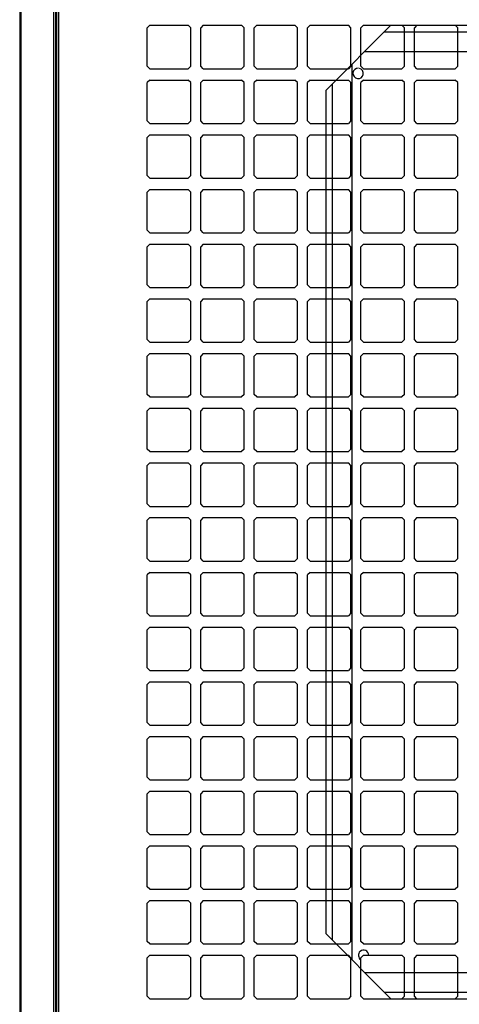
# Model space of a CAD drawing. Header units: inches. Extents: x 43 to 463, y 0 to 297.
# Tile 6 of 13: x 264 to 272, y 128 to 145. Entities that reach past the tile are written whole.
import ezdxf

# ---------------------------------------------------------------- set-up
doc = ezdxf.new("R2010")
doc.units = ezdxf.units.IN
doc.header["$MEASUREMENT"] = 0

msp = doc.modelspace()

# ---------------------------------------------------------------- linework, layer by layer
for p, q in [((264.047, 149.443), (264.047, 124.135)), ((264.026, 149.027), (264.026, 124.139)), ((264.632, 116.165), (264.632, 149.035)), ((264.669, 124.131), (264.669, 149.035)), ((264.685, 124.131), (264.685, 149.036)), ((264.722, 124.151), (264.722, 149.046)), ((266.339, 145.275), (266.293, 145.229)), ((266.339, 145.275), (267.018, 145.275)), ((267.065, 145.229), (267.018, 145.275)), ((267.288, 145.275), (267.242, 145.229)), ((267.288, 145.275), (267.967, 145.275)), ((268.014, 145.229), (267.967, 145.275)), ((268.237, 145.275), (268.191, 145.229)), ((268.237, 145.275), (268.917, 145.275)), ((268.963, 145.229), (268.917, 145.275)), ((269.187, 145.275), (269.14, 145.229)), ((269.187, 145.275), (269.866, 145.275)), ((270.622, 145.275), (269.464, 144.117)), ((269.912, 145.229), (269.866, 145.275)), ((270.136, 145.275), (270.089, 145.229)), ((270.136, 145.275), (270.815, 145.275)), ((270.622, 145.275), (286.428, 145.275)), ((270.861, 145.229), (270.815, 145.275)), ((271.085, 145.275), (271.038, 145.229)), ((271.085, 145.275), (271.764, 145.275)), ((271.81, 145.229), (271.764, 145.275)), ((266.293, 144.549), (266.293, 145.229)), ((267.065, 144.549), (267.065, 145.229)), ((267.242, 144.549), (267.242, 145.229)), ((268.014, 144.549), (268.014, 145.229)), ((268.191, 144.549), (268.191, 145.229)), ((268.963, 144.549), (268.963, 145.229)), ((269.14, 144.549), (269.14, 145.229)), ((269.912, 144.549), (269.912, 145.229)), ((270.089, 144.549), (270.089, 145.229)), ((270.506, 145.159), (286.544, 145.159)), ((270.861, 144.549), (270.861, 145.229)), ((271.038, 144.549), (271.038, 145.229)), ((271.81, 144.549), (271.81, 145.229)), ((270.159, 144.812), (286.891, 144.812)), ((269.927, 144.58), (269.927, 128.669)), ((266.339, 144.503), (266.293, 144.549)), ((266.339, 144.503), (267.018, 144.503)), ((267.065, 144.549), (267.018, 144.503)), ((267.288, 144.503), (267.242, 144.549)), ((267.288, 144.503), (267.967, 144.503)), ((268.014, 144.549), (267.967, 144.503)), ((268.237, 144.503), (268.191, 144.549)), ((268.237, 144.503), (268.917, 144.503)), ((268.963, 144.549), (268.917, 144.503)), ((269.187, 144.503), (269.14, 144.549)), ((269.187, 144.503), (269.866, 144.503)), ((269.912, 144.549), (269.866, 144.503)), ((270.136, 144.503), (270.089, 144.549)), ((270.136, 144.503), (270.815, 144.503)), ((270.861, 144.549), (270.815, 144.503)), ((271.085, 144.503), (271.038, 144.549)), ((271.085, 144.503), (271.764, 144.503)), ((271.81, 144.549), (271.764, 144.503)), ((266.339, 144.303), (266.293, 144.256)), ((266.293, 143.577), (266.293, 144.256)), ((266.339, 144.303), (267.018, 144.303)), ((267.065, 144.256), (267.018, 144.303)), ((267.065, 143.577), (267.065, 144.256)), ((267.288, 144.303), (267.242, 144.256)), ((267.242, 143.577), (267.242, 144.256)), ((267.288, 144.303), (267.967, 144.303)), ((268.014, 144.256), (267.967, 144.303)), ((268.014, 143.577), (268.014, 144.256)), ((268.237, 144.303), (268.191, 144.256)), ((268.191, 143.577), (268.191, 144.256)), ((268.237, 144.303), (268.917, 144.303)), ((268.963, 144.256), (268.917, 144.303)), ((268.963, 143.577), (268.963, 144.256)), ((269.187, 144.303), (269.14, 144.256)), ((269.14, 143.577), (269.14, 144.256)), ((269.187, 144.303), (269.866, 144.303)), ((269.58, 144.233), (269.58, 129.016)), ((269.912, 144.256), (269.866, 144.303)), ((269.912, 143.577), (269.912, 144.256)), ((270.136, 144.303), (270.089, 144.256)), ((270.089, 143.577), (270.089, 144.256)), ((270.136, 144.303), (270.815, 144.303)), ((270.861, 144.256), (270.815, 144.303)), ((270.861, 143.577), (270.861, 144.256)), ((271.085, 144.303), (271.038, 144.256)), ((271.038, 143.577), (271.038, 144.256)), ((271.085, 144.303), (271.764, 144.303)), ((271.81, 144.256), (271.764, 144.303)), ((271.81, 143.577), (271.81, 144.256)), ((269.464, 144.117), (269.464, 129.132)), ((266.339, 143.531), (266.293, 143.577)), ((266.339, 143.531), (267.018, 143.531)), ((267.065, 143.577), (267.018, 143.531)), ((267.288, 143.531), (267.242, 143.577)), ((267.288, 143.531), (267.967, 143.531)), ((268.014, 143.577), (267.967, 143.531)), ((268.237, 143.531), (268.191, 143.577)), ((268.237, 143.531), (268.917, 143.531)), ((268.963, 143.577), (268.917, 143.531)), ((269.187, 143.531), (269.14, 143.577)), ((269.187, 143.531), (269.866, 143.531)), ((269.912, 143.577), (269.866, 143.531)), ((270.136, 143.531), (270.089, 143.577)), ((270.136, 143.531), (270.815, 143.531)), ((270.861, 143.577), (270.815, 143.531)), ((271.085, 143.531), (271.038, 143.577)), ((271.085, 143.531), (271.764, 143.531)), ((271.81, 143.577), (271.764, 143.531)), ((266.339, 143.33), (266.293, 143.284)), ((266.293, 142.605), (266.293, 143.284)), ((266.339, 143.33), (267.018, 143.33)), ((267.065, 143.284), (267.018, 143.33)), ((267.065, 142.605), (267.065, 143.284)), ((267.288, 143.33), (267.242, 143.284)), ((267.242, 142.605), (267.242, 143.284)), ((267.288, 143.33), (267.967, 143.33)), ((268.014, 143.284), (267.967, 143.33)), ((268.014, 142.605), (268.014, 143.284)), ((268.237, 143.33), (268.191, 143.284)), ((268.191, 142.605), (268.191, 143.284)), ((268.237, 143.33), (268.917, 143.33)), ((268.963, 143.284), (268.917, 143.33)), ((268.963, 142.605), (268.963, 143.284)), ((269.187, 143.33), (269.14, 143.284)), ((269.14, 142.605), (269.14, 143.284)), ((269.187, 143.33), (269.866, 143.33)), ((269.912, 143.284), (269.866, 143.33)), ((269.912, 142.605), (269.912, 143.284)), ((270.136, 143.33), (270.089, 143.284)), ((270.089, 142.605), (270.089, 143.284)), ((270.136, 143.33), (270.815, 143.33)), ((270.861, 143.284), (270.815, 143.33)), ((270.861, 142.605), (270.861, 143.284)), ((271.085, 143.33), (271.038, 143.284)), ((271.038, 142.605), (271.038, 143.284)), ((271.085, 143.33), (271.764, 143.33)), ((271.81, 143.284), (271.764, 143.33)), ((271.81, 142.605), (271.81, 143.284)), ((266.339, 142.559), (266.293, 142.605)), ((266.339, 142.559), (267.018, 142.559)), ((267.065, 142.605), (267.018, 142.559)), ((267.288, 142.559), (267.242, 142.605)), ((267.288, 142.559), (267.967, 142.559)), ((268.014, 142.605), (267.967, 142.559)), ((268.237, 142.559), (268.191, 142.605)), ((268.237, 142.559), (268.917, 142.559)), ((268.963, 142.605), (268.917, 142.559)), ((269.187, 142.559), (269.14, 142.605)), ((269.187, 142.559), (269.866, 142.559)), ((269.912, 142.605), (269.866, 142.559)), ((270.136, 142.559), (270.089, 142.605)), ((270.136, 142.559), (270.815, 142.559)), ((270.861, 142.605), (270.815, 142.559)), ((271.085, 142.559), (271.038, 142.605)), ((271.085, 142.559), (271.764, 142.559)), ((271.81, 142.605), (271.764, 142.559)), ((266.339, 142.358), (266.293, 142.312)), ((266.293, 141.633), (266.293, 142.312)), ((266.339, 142.358), (267.018, 142.358)), ((267.065, 142.312), (267.018, 142.358)), ((267.065, 141.633), (267.065, 142.312)), ((267.288, 142.358), (267.242, 142.312)), ((267.242, 141.633), (267.242, 142.312)), ((267.288, 142.358), (267.967, 142.358)), ((268.014, 142.312), (267.967, 142.358)), ((268.014, 141.633), (268.014, 142.312)), ((268.237, 142.358), (268.191, 142.312)), ((268.191, 141.633), (268.191, 142.312)), ((268.237, 142.358), (268.917, 142.358)), ((268.963, 142.312), (268.917, 142.358)), ((268.963, 141.633), (268.963, 142.312)), ((269.187, 142.358), (269.14, 142.312)), ((269.14, 141.633), (269.14, 142.312)), ((269.187, 142.358), (269.866, 142.358)), ((269.912, 142.312), (269.866, 142.358)), ((269.912, 141.633), (269.912, 142.312)), ((270.136, 142.358), (270.089, 142.312)), ((270.089, 141.633), (270.089, 142.312)), ((270.136, 142.358), (270.815, 142.358)), ((270.861, 142.312), (270.815, 142.358)), ((270.861, 141.633), (270.861, 142.312)), ((271.085, 142.358), (271.038, 142.312)), ((271.038, 141.633), (271.038, 142.312)), ((271.085, 142.358), (271.764, 142.358)), ((271.81, 142.312), (271.764, 142.358)), ((271.81, 141.633), (271.81, 142.312)), ((266.339, 141.586), (266.293, 141.633)), ((266.339, 141.586), (267.018, 141.586)), ((267.065, 141.633), (267.018, 141.586)), ((267.288, 141.586), (267.242, 141.633)), ((267.288, 141.586), (267.967, 141.586)), ((268.014, 141.633), (267.967, 141.586)), ((268.237, 141.586), (268.191, 141.633)), ((268.237, 141.586), (268.917, 141.586)), ((268.963, 141.633), (268.917, 141.586)), ((269.187, 141.586), (269.14, 141.633)), ((269.187, 141.586), (269.866, 141.586)), ((269.912, 141.633), (269.866, 141.586)), ((270.136, 141.586), (270.089, 141.633)), ((270.136, 141.586), (270.815, 141.586)), ((270.861, 141.633), (270.815, 141.586)), ((271.085, 141.586), (271.038, 141.633)), ((271.085, 141.586), (271.764, 141.586)), ((271.81, 141.633), (271.764, 141.586)), ((266.339, 141.386), (266.293, 141.339)), ((266.293, 140.66), (266.293, 141.339)), ((266.339, 141.386), (267.018, 141.386)), ((267.065, 141.339), (267.018, 141.386)), ((267.065, 140.66), (267.065, 141.339)), ((267.288, 141.386), (267.242, 141.339)), ((267.242, 140.66), (267.242, 141.339)), ((267.288, 141.386), (267.967, 141.386)), ((268.014, 141.339), (267.967, 141.386)), ((268.014, 140.66), (268.014, 141.339)), ((268.237, 141.386), (268.191, 141.339)), ((268.191, 140.66), (268.191, 141.339)), ((268.237, 141.386), (268.917, 141.386)), ((268.963, 141.339), (268.917, 141.386)), ((268.963, 140.66), (268.963, 141.339)), ((269.187, 141.386), (269.14, 141.339)), ((269.14, 140.66), (269.14, 141.339)), ((269.187, 141.386), (269.866, 141.386)), ((269.912, 141.339), (269.866, 141.386)), ((269.912, 140.66), (269.912, 141.339)), ((270.136, 141.386), (270.089, 141.339)), ((270.089, 140.66), (270.089, 141.339)), ((270.136, 141.386), (270.815, 141.386)), ((270.861, 141.339), (270.815, 141.386)), ((270.861, 140.66), (270.861, 141.339)), ((271.085, 141.386), (271.038, 141.339)), ((271.038, 140.66), (271.038, 141.339)), ((271.085, 141.386), (271.764, 141.386)), ((271.81, 141.339), (271.764, 141.386)), ((271.81, 140.66), (271.81, 141.339)), ((266.339, 140.614), (266.293, 140.66)), ((266.339, 140.614), (267.018, 140.614)), ((267.065, 140.66), (267.018, 140.614)), ((267.288, 140.614), (267.242, 140.66)), ((267.288, 140.614), (267.967, 140.614)), ((268.014, 140.66), (267.967, 140.614)), ((268.237, 140.614), (268.191, 140.66)), ((268.237, 140.614), (268.917, 140.614)), ((268.963, 140.66), (268.917, 140.614)), ((269.187, 140.614), (269.14, 140.66)), ((269.187, 140.614), (269.866, 140.614)), ((269.912, 140.66), (269.866, 140.614)), ((270.136, 140.614), (270.089, 140.66)), ((270.136, 140.614), (270.815, 140.614)), ((270.861, 140.66), (270.815, 140.614)), ((271.085, 140.614), (271.038, 140.66)), ((271.085, 140.614), (271.764, 140.614)), ((271.81, 140.66), (271.764, 140.614)), ((266.339, 140.413), (266.293, 140.367)), ((266.293, 139.688), (266.293, 140.367)), ((266.339, 140.413), (267.018, 140.413)), ((267.065, 140.367), (267.018, 140.413)), ((267.065, 139.688), (267.065, 140.367)), ((267.288, 140.413), (267.242, 140.367)), ((267.242, 139.688), (267.242, 140.367)), ((267.288, 140.413), (267.967, 140.413)), ((268.014, 140.367), (267.967, 140.413)), ((268.014, 139.688), (268.014, 140.367)), ((268.237, 140.413), (268.191, 140.367)), ((268.191, 139.688), (268.191, 140.367)), ((268.237, 140.413), (268.917, 140.413)), ((268.963, 140.367), (268.917, 140.413)), ((268.963, 139.688), (268.963, 140.367)), ((269.187, 140.413), (269.14, 140.367)), ((269.14, 139.688), (269.14, 140.367)), ((269.187, 140.413), (269.866, 140.413)), ((269.912, 140.367), (269.866, 140.413)), ((269.912, 139.688), (269.912, 140.367)), ((270.136, 140.413), (270.089, 140.367)), ((270.089, 139.688), (270.089, 140.367)), ((270.136, 140.413), (270.815, 140.413)), ((270.861, 140.367), (270.815, 140.413)), ((270.861, 139.688), (270.861, 140.367)), ((271.085, 140.413), (271.038, 140.367)), ((271.038, 139.688), (271.038, 140.367)), ((271.085, 140.413), (271.764, 140.413)), ((271.81, 140.367), (271.764, 140.413)), ((271.81, 139.688), (271.81, 140.367)), ((266.339, 139.642), (266.293, 139.688)), ((267.065, 139.688), (267.018, 139.642)), ((267.288, 139.642), (267.242, 139.688)), ((268.014, 139.688), (267.967, 139.642)), ((268.237, 139.642), (268.191, 139.688)), ((268.963, 139.688), (268.917, 139.642)), ((269.187, 139.642), (269.14, 139.688)), ((269.912, 139.688), (269.866, 139.642)), ((270.136, 139.642), (270.089, 139.688)), ((270.861, 139.688), (270.815, 139.642)), ((271.085, 139.642), (271.038, 139.688)), ((271.81, 139.688), (271.764, 139.642)), ((266.339, 139.642), (267.018, 139.642)), ((267.288, 139.642), (267.967, 139.642)), ((268.237, 139.642), (268.917, 139.642)), ((269.187, 139.642), (269.866, 139.642)), ((270.136, 139.642), (270.815, 139.642)), ((271.085, 139.642), (271.764, 139.642)), ((266.339, 139.441), (266.293, 139.395)), ((266.293, 138.716), (266.293, 139.395)), ((266.339, 139.441), (267.018, 139.441)), ((267.065, 139.395), (267.018, 139.441)), ((267.065, 138.716), (267.065, 139.395)), ((267.288, 139.441), (267.242, 139.395)), ((267.242, 138.716), (267.242, 139.395)), ((267.288, 139.441), (267.967, 139.441)), ((268.014, 139.395), (267.967, 139.441)), ((268.014, 138.716), (268.014, 139.395)), ((268.237, 139.441), (268.191, 139.395)), ((268.191, 138.716), (268.191, 139.395)), ((268.237, 139.441), (268.917, 139.441)), ((268.963, 139.395), (268.917, 139.441)), ((268.963, 138.716), (268.963, 139.395)), ((269.187, 139.441), (269.14, 139.395)), ((269.14, 138.716), (269.14, 139.395)), ((269.187, 139.441), (269.866, 139.441)), ((269.912, 139.395), (269.866, 139.441)), ((269.912, 138.716), (269.912, 139.395)), ((270.136, 139.441), (270.089, 139.395)), ((270.089, 138.716), (270.089, 139.395)), ((270.136, 139.441), (270.815, 139.441)), ((270.861, 139.395), (270.815, 139.441)), ((270.861, 138.716), (270.861, 139.395)), ((271.085, 139.441), (271.038, 139.395)), ((271.038, 138.716), (271.038, 139.395)), ((271.085, 139.441), (271.764, 139.441)), ((271.81, 139.395), (271.764, 139.441)), ((271.81, 138.716), (271.81, 139.395)), ((266.339, 138.669), (266.293, 138.716)), ((266.339, 138.669), (267.018, 138.669)), ((267.065, 138.716), (267.018, 138.669)), ((267.288, 138.669), (267.242, 138.716)), ((267.288, 138.669), (267.967, 138.669)), ((268.014, 138.716), (267.967, 138.669)), ((268.237, 138.669), (268.191, 138.716)), ((268.237, 138.669), (268.917, 138.669)), ((268.963, 138.716), (268.917, 138.669)), ((269.187, 138.669), (269.14, 138.716)), ((269.187, 138.669), (269.866, 138.669)), ((269.912, 138.716), (269.866, 138.669)), ((270.136, 138.669), (270.089, 138.716)), ((270.136, 138.669), (270.815, 138.669)), ((270.861, 138.716), (270.815, 138.669)), ((271.085, 138.669), (271.038, 138.716)), ((271.085, 138.669), (271.764, 138.669)), ((271.81, 138.716), (271.764, 138.669)), ((266.339, 138.469), (266.293, 138.423)), ((266.339, 138.469), (267.018, 138.469)), ((267.065, 138.423), (267.018, 138.469)), ((267.288, 138.469), (267.242, 138.423)), ((267.288, 138.469), (267.967, 138.469)), ((268.014, 138.423), (267.967, 138.469)), ((268.237, 138.469), (268.191, 138.423)), ((268.237, 138.469), (268.917, 138.469)), ((268.963, 138.423), (268.917, 138.469)), ((269.187, 138.469), (269.14, 138.423)), ((269.187, 138.469), (269.866, 138.469)), ((269.912, 138.423), (269.866, 138.469)), ((270.136, 138.469), (270.089, 138.423)), ((270.136, 138.469), (270.815, 138.469)), ((270.861, 138.423), (270.815, 138.469)), ((271.085, 138.469), (271.038, 138.423)), ((271.085, 138.469), (271.764, 138.469)), ((271.81, 138.423), (271.764, 138.469)), ((266.293, 137.743), (266.293, 138.423)), ((267.065, 137.743), (267.065, 138.423)), ((267.242, 137.743), (267.242, 138.423)), ((268.014, 137.743), (268.014, 138.423)), ((268.191, 137.743), (268.191, 138.423)), ((268.963, 137.743), (268.963, 138.423)), ((269.14, 137.743), (269.14, 138.423)), ((269.912, 137.743), (269.912, 138.423)), ((270.089, 137.743), (270.089, 138.423)), ((270.861, 137.743), (270.861, 138.423)), ((271.038, 137.743), (271.038, 138.423)), ((271.81, 137.743), (271.81, 138.423)), ((266.339, 137.697), (266.293, 137.743)), ((267.065, 137.743), (267.018, 137.697)), ((267.288, 137.697), (267.242, 137.743)), ((268.014, 137.743), (267.967, 137.697)), ((268.237, 137.697), (268.191, 137.743)), ((268.963, 137.743), (268.917, 137.697)), ((269.187, 137.697), (269.14, 137.743)), ((269.912, 137.743), (269.866, 137.697)), ((270.136, 137.697), (270.089, 137.743)), ((270.861, 137.743), (270.815, 137.697)), ((271.085, 137.697), (271.038, 137.743)), ((271.81, 137.743), (271.764, 137.697)), ((266.339, 137.697), (267.018, 137.697)), ((267.288, 137.697), (267.967, 137.697)), ((268.237, 137.697), (268.917, 137.697)), ((269.187, 137.697), (269.866, 137.697)), ((270.136, 137.697), (270.815, 137.697)), ((271.085, 137.697), (271.764, 137.697)), ((266.339, 137.497), (266.293, 137.45)), ((266.293, 136.771), (266.293, 137.45)), ((266.339, 137.497), (267.018, 137.497)), ((267.065, 137.45), (267.018, 137.497)), ((267.065, 136.771), (267.065, 137.45)), ((267.288, 137.497), (267.242, 137.45)), ((267.242, 136.771), (267.242, 137.45)), ((267.288, 137.497), (267.967, 137.497)), ((268.014, 137.45), (267.967, 137.497)), ((268.014, 136.771), (268.014, 137.45)), ((268.237, 137.497), (268.191, 137.45)), ((268.191, 136.771), (268.191, 137.45)), ((268.237, 137.497), (268.917, 137.497)), ((268.963, 137.45), (268.917, 137.497)), ((268.963, 136.771), (268.963, 137.45)), ((269.187, 137.497), (269.14, 137.45)), ((269.14, 136.771), (269.14, 137.45)), ((269.187, 137.497), (269.866, 137.497)), ((269.912, 137.45), (269.866, 137.497)), ((269.912, 136.771), (269.912, 137.45)), ((270.136, 137.497), (270.089, 137.45)), ((270.089, 136.771), (270.089, 137.45)), ((270.136, 137.497), (270.815, 137.497)), ((270.861, 137.45), (270.815, 137.497)), ((270.861, 136.771), (270.861, 137.45)), ((271.085, 137.497), (271.038, 137.45)), ((271.038, 136.771), (271.038, 137.45)), ((271.085, 137.497), (271.764, 137.497)), ((271.81, 137.45), (271.764, 137.497)), ((271.81, 136.771), (271.81, 137.45)), ((266.339, 136.725), (266.293, 136.771)), ((266.339, 136.725), (267.018, 136.725)), ((267.065, 136.771), (267.018, 136.725)), ((267.288, 136.725), (267.242, 136.771)), ((267.288, 136.725), (267.967, 136.725)), ((268.014, 136.771), (267.967, 136.725)), ((268.237, 136.725), (268.191, 136.771)), ((268.237, 136.725), (268.917, 136.725)), ((268.963, 136.771), (268.917, 136.725)), ((269.187, 136.725), (269.14, 136.771)), ((269.187, 136.725), (269.866, 136.725)), ((269.912, 136.771), (269.866, 136.725)), ((270.136, 136.725), (270.089, 136.771)), ((270.136, 136.725), (270.815, 136.725)), ((270.861, 136.771), (270.815, 136.725)), ((271.085, 136.725), (271.038, 136.771)), ((271.085, 136.725), (271.764, 136.725)), ((271.81, 136.771), (271.764, 136.725)), ((266.339, 136.524), (266.293, 136.478)), ((266.339, 136.524), (267.018, 136.524)), ((267.065, 136.478), (267.018, 136.524)), ((267.288, 136.524), (267.242, 136.478)), ((267.288, 136.524), (267.967, 136.524)), ((268.014, 136.478), (267.967, 136.524)), ((268.237, 136.524), (268.191, 136.478)), ((268.237, 136.524), (268.917, 136.524)), ((268.963, 136.478), (268.917, 136.524)), ((269.187, 136.524), (269.14, 136.478)), ((269.187, 136.524), (269.866, 136.524)), ((269.912, 136.478), (269.866, 136.524)), ((270.136, 136.524), (270.089, 136.478)), ((270.136, 136.524), (270.815, 136.524)), ((270.861, 136.478), (270.815, 136.524)), ((271.085, 136.524), (271.038, 136.478)), ((271.085, 136.524), (271.764, 136.524)), ((271.81, 136.478), (271.764, 136.524)), ((266.293, 135.799), (266.293, 136.478)), ((267.065, 135.799), (267.065, 136.478)), ((267.242, 135.799), (267.242, 136.478)), ((268.014, 135.799), (268.014, 136.478)), ((268.191, 135.799), (268.191, 136.478)), ((268.963, 135.799), (268.963, 136.478)), ((269.14, 135.799), (269.14, 136.478)), ((269.912, 135.799), (269.912, 136.478)), ((270.089, 135.799), (270.089, 136.478)), ((270.861, 135.799), (270.861, 136.478)), ((271.038, 135.799), (271.038, 136.478)), ((271.81, 135.799), (271.81, 136.478)), ((266.339, 135.753), (266.293, 135.799)), ((266.339, 135.753), (267.018, 135.753)), ((267.065, 135.799), (267.018, 135.753)), ((267.288, 135.753), (267.242, 135.799)), ((267.288, 135.753), (267.967, 135.753)), ((268.014, 135.799), (267.967, 135.753)), ((268.237, 135.753), (268.191, 135.799)), ((268.237, 135.753), (268.917, 135.753)), ((268.963, 135.799), (268.917, 135.753)), ((269.187, 135.753), (269.14, 135.799)), ((269.187, 135.753), (269.866, 135.753)), ((269.912, 135.799), (269.866, 135.753)), ((270.136, 135.753), (270.089, 135.799)), ((270.136, 135.753), (270.815, 135.753)), ((270.861, 135.799), (270.815, 135.753)), ((271.085, 135.753), (271.038, 135.799)), ((271.085, 135.753), (271.764, 135.753)), ((271.81, 135.799), (271.764, 135.753)), ((266.339, 135.552), (266.293, 135.506)), ((266.293, 134.827), (266.293, 135.506)), ((266.339, 135.552), (267.018, 135.552)), ((267.065, 135.506), (267.018, 135.552)), ((267.065, 134.827), (267.065, 135.506)), ((267.288, 135.552), (267.242, 135.506)), ((267.242, 134.827), (267.242, 135.506)), ((267.288, 135.552), (267.967, 135.552)), ((268.014, 135.506), (267.967, 135.552)), ((268.014, 134.827), (268.014, 135.506)), ((268.237, 135.552), (268.191, 135.506)), ((268.191, 134.827), (268.191, 135.506)), ((268.237, 135.552), (268.917, 135.552)), ((268.963, 135.506), (268.917, 135.552)), ((268.963, 134.827), (268.963, 135.506)), ((269.187, 135.552), (269.14, 135.506)), ((269.14, 134.827), (269.14, 135.506)), ((269.187, 135.552), (269.866, 135.552)), ((269.912, 135.506), (269.866, 135.552)), ((269.912, 134.827), (269.912, 135.506)), ((270.136, 135.552), (270.089, 135.506)), ((270.089, 134.827), (270.089, 135.506)), ((270.136, 135.552), (270.815, 135.552)), ((270.861, 135.506), (270.815, 135.552)), ((270.861, 134.827), (270.861, 135.506)), ((271.085, 135.552), (271.038, 135.506)), ((271.038, 134.827), (271.038, 135.506)), ((271.085, 135.552), (271.764, 135.552)), ((271.81, 135.506), (271.764, 135.552)), ((271.81, 134.827), (271.81, 135.506)), ((266.339, 134.78), (266.293, 134.827)), ((266.339, 134.78), (267.018, 134.78)), ((267.065, 134.827), (267.018, 134.78)), ((267.288, 134.78), (267.242, 134.827)), ((267.288, 134.78), (267.967, 134.78)), ((268.014, 134.827), (267.967, 134.78)), ((268.237, 134.78), (268.191, 134.827)), ((268.237, 134.78), (268.917, 134.78)), ((268.963, 134.827), (268.917, 134.78)), ((269.187, 134.78), (269.14, 134.827)), ((269.187, 134.78), (269.866, 134.78)), ((269.912, 134.827), (269.866, 134.78)), ((270.136, 134.78), (270.089, 134.827)), ((270.136, 134.78), (270.815, 134.78)), ((270.861, 134.827), (270.815, 134.78)), ((271.085, 134.78), (271.038, 134.827)), ((271.085, 134.78), (271.764, 134.78)), ((271.81, 134.827), (271.764, 134.78)), ((266.339, 134.58), (266.293, 134.533)), ((266.293, 133.854), (266.293, 134.533)), ((266.339, 134.58), (267.018, 134.58)), ((267.065, 134.533), (267.018, 134.58)), ((267.065, 133.854), (267.065, 134.533)), ((267.288, 134.58), (267.242, 134.533)), ((267.242, 133.854), (267.242, 134.533)), ((267.288, 134.58), (267.967, 134.58)), ((268.014, 134.533), (267.967, 134.58)), ((268.014, 133.854), (268.014, 134.533)), ((268.237, 134.58), (268.191, 134.533)), ((268.191, 133.854), (268.191, 134.533)), ((268.237, 134.58), (268.917, 134.58)), ((268.963, 134.533), (268.917, 134.58)), ((268.963, 133.854), (268.963, 134.533)), ((269.187, 134.58), (269.14, 134.533)), ((269.14, 133.854), (269.14, 134.533)), ((269.187, 134.58), (269.866, 134.58)), ((269.912, 134.533), (269.866, 134.58)), ((269.912, 133.854), (269.912, 134.533)), ((270.136, 134.58), (270.089, 134.533)), ((270.089, 133.854), (270.089, 134.533)), ((270.136, 134.58), (270.815, 134.58)), ((270.861, 134.533), (270.815, 134.58)), ((270.861, 133.854), (270.861, 134.533)), ((271.085, 134.58), (271.038, 134.533)), ((271.038, 133.854), (271.038, 134.533)), ((271.085, 134.58), (271.764, 134.58)), ((271.81, 134.533), (271.764, 134.58)), ((271.81, 133.854), (271.81, 134.533)), ((266.339, 133.808), (266.293, 133.854)), ((266.339, 133.808), (267.018, 133.808)), ((267.065, 133.854), (267.018, 133.808)), ((267.288, 133.808), (267.242, 133.854)), ((267.288, 133.808), (267.967, 133.808)), ((268.014, 133.854), (267.967, 133.808)), ((268.237, 133.808), (268.191, 133.854)), ((268.237, 133.808), (268.917, 133.808)), ((268.963, 133.854), (268.917, 133.808)), ((269.187, 133.808), (269.14, 133.854)), ((269.187, 133.808), (269.866, 133.808)), ((269.912, 133.854), (269.866, 133.808)), ((270.136, 133.808), (270.089, 133.854)), ((270.136, 133.808), (270.815, 133.808)), ((270.861, 133.854), (270.815, 133.808)), ((271.085, 133.808), (271.038, 133.854)), ((271.085, 133.808), (271.764, 133.808)), ((271.81, 133.854), (271.764, 133.808)), ((266.339, 133.607), (266.293, 133.561)), ((266.293, 132.882), (266.293, 133.561)), ((266.339, 133.607), (267.018, 133.607)), ((267.065, 133.561), (267.018, 133.607)), ((267.065, 132.882), (267.065, 133.561)), ((267.288, 133.607), (267.242, 133.561)), ((267.242, 132.882), (267.242, 133.561)), ((267.288, 133.607), (267.967, 133.607)), ((268.014, 133.561), (267.967, 133.607)), ((268.014, 132.882), (268.014, 133.561)), ((268.237, 133.607), (268.191, 133.561)), ((268.191, 132.882), (268.191, 133.561)), ((268.237, 133.607), (268.917, 133.607)), ((268.963, 133.561), (268.917, 133.607)), ((268.963, 132.882), (268.963, 133.561)), ((269.187, 133.607), (269.14, 133.561)), ((269.14, 132.882), (269.14, 133.561)), ((269.187, 133.607), (269.866, 133.607)), ((269.912, 133.561), (269.866, 133.607)), ((269.912, 132.882), (269.912, 133.561)), ((270.136, 133.607), (270.089, 133.561)), ((270.089, 132.882), (270.089, 133.561)), ((270.136, 133.607), (270.815, 133.607)), ((270.861, 133.561), (270.815, 133.607)), ((270.861, 132.882), (270.861, 133.561)), ((271.085, 133.607), (271.038, 133.561)), ((271.038, 132.882), (271.038, 133.561)), ((271.085, 133.607), (271.764, 133.607)), ((271.81, 133.561), (271.764, 133.607)), ((271.81, 132.882), (271.81, 133.561)), ((266.339, 132.836), (266.293, 132.882)), ((266.339, 132.836), (267.018, 132.836)), ((267.065, 132.882), (267.018, 132.836)), ((267.288, 132.836), (267.242, 132.882)), ((267.288, 132.836), (267.967, 132.836)), ((268.014, 132.882), (267.967, 132.836)), ((268.237, 132.836), (268.191, 132.882)), ((268.237, 132.836), (268.917, 132.836)), ((268.963, 132.882), (268.917, 132.836)), ((269.187, 132.836), (269.14, 132.882)), ((269.187, 132.836), (269.866, 132.836)), ((269.912, 132.882), (269.866, 132.836)), ((270.136, 132.836), (270.089, 132.882)), ((270.136, 132.836), (270.815, 132.836)), ((270.861, 132.882), (270.815, 132.836)), ((271.085, 132.836), (271.038, 132.882)), ((271.085, 132.836), (271.764, 132.836)), ((271.81, 132.882), (271.764, 132.836)), ((266.339, 132.635), (266.293, 132.589)), ((266.293, 131.91), (266.293, 132.589)), ((266.339, 132.635), (267.018, 132.635)), ((267.065, 132.589), (267.018, 132.635)), ((267.065, 131.91), (267.065, 132.589)), ((267.288, 132.635), (267.242, 132.589)), ((267.242, 131.91), (267.242, 132.589)), ((267.288, 132.635), (267.967, 132.635)), ((268.014, 132.589), (267.967, 132.635)), ((268.014, 131.91), (268.014, 132.589)), ((268.237, 132.635), (268.191, 132.589)), ((268.191, 131.91), (268.191, 132.589)), ((268.237, 132.635), (268.917, 132.635)), ((268.963, 132.589), (268.917, 132.635)), ((268.963, 131.91), (268.963, 132.589)), ((269.187, 132.635), (269.14, 132.589)), ((269.14, 131.91), (269.14, 132.589)), ((269.187, 132.635), (269.866, 132.635)), ((269.912, 132.589), (269.866, 132.635)), ((269.912, 131.91), (269.912, 132.589)), ((270.136, 132.635), (270.089, 132.589)), ((270.089, 131.91), (270.089, 132.589)), ((270.136, 132.635), (270.815, 132.635)), ((270.861, 132.589), (270.815, 132.635)), ((270.861, 131.91), (270.861, 132.589)), ((271.085, 132.635), (271.038, 132.589)), ((271.038, 131.91), (271.038, 132.589)), ((271.085, 132.635), (271.764, 132.635)), ((271.81, 132.589), (271.764, 132.635)), ((271.81, 131.91), (271.81, 132.589)), ((266.339, 131.863), (266.293, 131.91)), ((266.339, 131.863), (267.018, 131.863)), ((267.065, 131.91), (267.018, 131.863)), ((267.288, 131.863), (267.242, 131.91)), ((267.288, 131.863), (267.967, 131.863)), ((268.014, 131.91), (267.967, 131.863)), ((268.237, 131.863), (268.191, 131.91)), ((268.237, 131.863), (268.917, 131.863)), ((268.963, 131.91), (268.917, 131.863)), ((269.187, 131.863), (269.14, 131.91)), ((269.187, 131.863), (269.866, 131.863)), ((269.912, 131.91), (269.866, 131.863)), ((270.136, 131.863), (270.089, 131.91)), ((270.136, 131.863), (270.815, 131.863)), ((270.861, 131.91), (270.815, 131.863)), ((271.085, 131.863), (271.038, 131.91)), ((271.085, 131.863), (271.764, 131.863)), ((271.81, 131.91), (271.764, 131.863)), ((266.339, 131.663), (266.293, 131.617)), ((266.293, 130.937), (266.293, 131.617)), ((266.339, 131.663), (267.018, 131.663)), ((267.065, 131.617), (267.018, 131.663)), ((267.065, 130.937), (267.065, 131.617)), ((267.288, 131.663), (267.242, 131.617)), ((267.242, 130.937), (267.242, 131.617)), ((267.288, 131.663), (267.967, 131.663)), ((268.014, 131.617), (267.967, 131.663)), ((268.014, 130.937), (268.014, 131.617)), ((268.237, 131.663), (268.191, 131.617)), ((268.191, 130.937), (268.191, 131.617)), ((268.237, 131.663), (268.917, 131.663)), ((268.963, 131.617), (268.917, 131.663)), ((268.963, 130.937), (268.963, 131.617)), ((269.187, 131.663), (269.14, 131.617)), ((269.14, 130.937), (269.14, 131.617)), ((269.187, 131.663), (269.866, 131.663)), ((269.912, 131.617), (269.866, 131.663)), ((269.912, 130.937), (269.912, 131.617)), ((270.136, 131.663), (270.089, 131.617)), ((270.089, 130.937), (270.089, 131.617)), ((270.136, 131.663), (270.815, 131.663)), ((270.861, 131.617), (270.815, 131.663)), ((270.861, 130.937), (270.861, 131.617)), ((271.085, 131.663), (271.038, 131.617)), ((271.038, 130.937), (271.038, 131.617)), ((271.085, 131.663), (271.764, 131.663)), ((271.81, 131.617), (271.764, 131.663)), ((271.81, 130.937), (271.81, 131.617)), ((266.339, 130.891), (266.293, 130.937)), ((267.065, 130.937), (267.018, 130.891)), ((267.288, 130.891), (267.242, 130.937)), ((268.014, 130.937), (267.967, 130.891)), ((268.237, 130.891), (268.191, 130.937)), ((268.963, 130.937), (268.917, 130.891)), ((269.187, 130.891), (269.14, 130.937)), ((269.912, 130.937), (269.866, 130.891)), ((270.136, 130.891), (270.089, 130.937)), ((270.861, 130.937), (270.815, 130.891)), ((271.085, 130.891), (271.038, 130.937)), ((271.81, 130.937), (271.764, 130.891)), ((266.339, 130.891), (267.018, 130.891)), ((267.288, 130.891), (267.967, 130.891)), ((268.237, 130.891), (268.917, 130.891)), ((269.187, 130.891), (269.866, 130.891)), ((270.136, 130.891), (270.815, 130.891)), ((271.085, 130.891), (271.764, 130.891)), ((266.339, 130.691), (266.293, 130.644)), ((266.293, 129.965), (266.293, 130.644)), ((266.339, 130.691), (267.018, 130.691)), ((267.065, 130.644), (267.018, 130.691)), ((267.065, 129.965), (267.065, 130.644)), ((267.288, 130.691), (267.242, 130.644)), ((267.242, 129.965), (267.242, 130.644)), ((267.288, 130.691), (267.967, 130.691)), ((268.014, 130.644), (267.967, 130.691)), ((268.014, 129.965), (268.014, 130.644)), ((268.237, 130.691), (268.191, 130.644)), ((268.191, 129.965), (268.191, 130.644)), ((268.237, 130.691), (268.917, 130.691)), ((268.963, 130.644), (268.917, 130.691)), ((268.963, 129.965), (268.963, 130.644)), ((269.187, 130.691), (269.14, 130.644)), ((269.14, 129.965), (269.14, 130.644)), ((269.187, 130.691), (269.866, 130.691)), ((269.912, 130.644), (269.866, 130.691)), ((269.912, 129.965), (269.912, 130.644)), ((270.136, 130.691), (270.089, 130.644)), ((270.089, 129.965), (270.089, 130.644)), ((270.136, 130.691), (270.815, 130.691)), ((270.861, 130.644), (270.815, 130.691)), ((270.861, 129.965), (270.861, 130.644)), ((271.085, 130.691), (271.038, 130.644)), ((271.038, 129.965), (271.038, 130.644)), ((271.085, 130.691), (271.764, 130.691)), ((271.81, 130.644), (271.764, 130.691)), ((271.81, 129.965), (271.81, 130.644)), ((266.339, 129.919), (266.293, 129.965)), ((266.339, 129.919), (267.018, 129.919)), ((267.065, 129.965), (267.018, 129.919)), ((267.288, 129.919), (267.242, 129.965)), ((267.288, 129.919), (267.967, 129.919)), ((268.014, 129.965), (267.967, 129.919)), ((268.237, 129.919), (268.191, 129.965)), ((268.237, 129.919), (268.917, 129.919)), ((268.963, 129.965), (268.917, 129.919)), ((269.187, 129.919), (269.14, 129.965)), ((269.187, 129.919), (269.866, 129.919)), ((269.912, 129.965), (269.866, 129.919)), ((270.136, 129.919), (270.089, 129.965)), ((270.136, 129.919), (270.815, 129.919)), ((270.861, 129.965), (270.815, 129.919)), ((271.085, 129.919), (271.038, 129.965)), ((271.085, 129.919), (271.764, 129.919)), ((271.81, 129.965), (271.764, 129.919)), ((266.339, 129.718), (266.293, 129.672)), ((266.339, 129.718), (267.018, 129.718)), ((267.065, 129.672), (267.018, 129.718)), ((267.288, 129.718), (267.242, 129.672)), ((267.288, 129.718), (267.967, 129.718)), ((268.014, 129.672), (267.967, 129.718)), ((268.237, 129.718), (268.191, 129.672)), ((268.237, 129.718), (268.917, 129.718)), ((268.963, 129.672), (268.917, 129.718)), ((269.187, 129.718), (269.14, 129.672)), ((269.187, 129.718), (269.866, 129.718)), ((269.912, 129.672), (269.866, 129.718)), ((270.136, 129.718), (270.089, 129.672)), ((270.136, 129.718), (270.815, 129.718)), ((270.861, 129.672), (270.815, 129.718)), ((271.085, 129.718), (271.038, 129.672)), ((271.085, 129.718), (271.764, 129.718)), ((271.81, 129.672), (271.764, 129.718)), ((266.293, 128.993), (266.293, 129.672)), ((267.065, 128.993), (267.065, 129.672)), ((267.242, 128.993), (267.242, 129.672)), ((268.014, 128.993), (268.014, 129.672)), ((268.191, 128.993), (268.191, 129.672)), ((268.963, 128.993), (268.963, 129.672)), ((269.14, 128.993), (269.14, 129.672)), ((269.912, 128.993), (269.912, 129.672)), ((270.089, 128.993), (270.089, 129.672)), ((270.861, 128.993), (270.861, 129.672)), ((271.038, 128.993), (271.038, 129.672)), ((271.81, 128.993), (271.81, 129.672)), ((266.339, 128.947), (266.293, 128.993)), ((267.065, 128.993), (267.018, 128.947)), ((267.288, 128.947), (267.242, 128.993)), ((268.014, 128.993), (267.967, 128.947)), ((268.237, 128.947), (268.191, 128.993)), ((268.963, 128.993), (268.917, 128.947)), ((269.187, 128.947), (269.14, 128.993)), ((269.464, 129.132), (270.622, 127.974)), ((269.912, 128.993), (269.866, 128.947)), ((270.136, 128.947), (270.089, 128.993)), ((270.861, 128.993), (270.815, 128.947)), ((271.085, 128.947), (271.038, 128.993)), ((271.81, 128.993), (271.764, 128.947)), ((266.339, 128.947), (267.018, 128.947)), ((267.288, 128.947), (267.967, 128.947)), ((268.237, 128.947), (268.917, 128.947)), ((269.187, 128.947), (269.866, 128.947)), ((270.136, 128.947), (270.815, 128.947)), ((271.085, 128.947), (271.764, 128.947)), ((266.339, 128.746), (266.293, 128.7)), ((266.293, 128.021), (266.293, 128.7)), ((266.339, 128.746), (267.018, 128.746)), ((267.065, 128.7), (267.018, 128.746)), ((267.065, 128.021), (267.065, 128.7)), ((267.288, 128.746), (267.242, 128.7)), ((267.242, 128.021), (267.242, 128.7)), ((267.288, 128.746), (267.967, 128.746)), ((268.014, 128.7), (267.967, 128.746)), ((268.014, 128.021), (268.014, 128.7)), ((268.237, 128.746), (268.191, 128.7)), ((268.191, 128.021), (268.191, 128.7)), ((268.237, 128.746), (268.917, 128.746)), ((268.963, 128.7), (268.917, 128.746)), ((268.963, 128.021), (268.963, 128.7)), ((269.187, 128.746), (269.14, 128.7)), ((269.14, 128.021), (269.14, 128.7)), ((269.187, 128.746), (269.866, 128.746)), ((269.912, 128.7), (269.866, 128.746)), ((269.912, 128.021), (269.912, 128.7)), ((270.136, 128.746), (270.089, 128.7)), ((270.089, 128.021), (270.089, 128.7)), ((270.136, 128.746), (270.815, 128.746)), ((270.861, 128.7), (270.815, 128.746)), ((270.861, 128.021), (270.861, 128.7)), ((271.085, 128.746), (271.038, 128.7)), ((271.038, 128.021), (271.038, 128.7)), ((271.085, 128.746), (271.764, 128.746)), ((271.81, 128.7), (271.764, 128.746)), ((271.81, 128.021), (271.81, 128.7)), ((270.159, 128.437), (286.891, 128.437)), ((266.339, 127.974), (266.293, 128.021)), ((266.339, 127.974), (267.018, 127.974)), ((267.065, 128.021), (267.018, 127.974)), ((267.288, 127.974), (267.242, 128.021)), ((267.288, 127.974), (267.967, 127.974)), ((268.014, 128.021), (267.967, 127.974)), ((268.237, 127.974), (268.191, 128.021)), ((268.237, 127.974), (268.917, 127.974)), ((268.963, 128.021), (268.917, 127.974)), ((269.187, 127.974), (269.14, 128.021)), ((269.187, 127.974), (269.866, 127.974)), ((269.912, 128.021), (269.866, 127.974)), ((270.136, 127.974), (270.089, 128.021)), ((270.136, 127.974), (270.815, 127.974)), ((270.506, 128.09), (286.544, 128.09)), ((270.622, 127.974), (286.428, 127.974)), ((270.861, 128.021), (270.815, 127.974)), ((271.085, 127.974), (271.038, 128.021)), ((271.085, 127.974), (271.764, 127.974)), ((271.81, 128.021), (271.764, 127.974))]:
    msp.add_line(p, q)
for centre, start, end in [((270.04, 144.42), 86.2654, 76.6989), ((270.136, 128.746), 132.0033, 240), ((270.136, 128.746), 0, 132.0033)]:
    msp.add_arc(centre, 0.0926, start, end)

doc.saveas('drawing.dxf')
